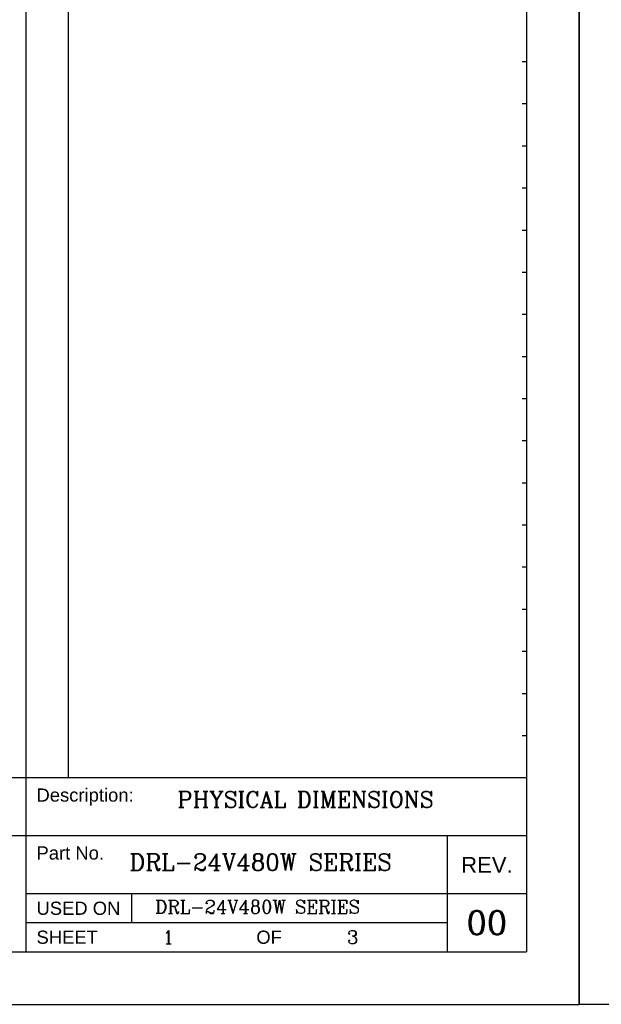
# Model space of a CAD drawing. Header units: inches. Extents: x 2700 to 4592, y -840 to -133.
# Tile 6 of 50: x 2804 to 2915, y -840 to -653. Entities that reach past the tile are written whole.
import ezdxf
from ezdxf.enums import TextEntityAlignment as Align

# ---------------------------------------------------------------- set-up
doc = ezdxf.new("R2010")
doc.units = ezdxf.units.IN
doc.header["$LTSCALE"] = 1.21
doc.header["$MEASUREMENT"] = 0
doc.layers.get('0').update_dxf_attribs({"linetype": 'CONTINUOUS'})
doc.layers.add('DIM', color=2, linetype='CONTINUOUS')
doc.layers.add('PAPER', color=7, linetype='CONTINUOUS')
doc.styles.add('ARIAL', font='arial.ttf')
doc.styles.add('ROMANC', font='romanc')

# ---------------------------------------------------------------- blocks, each defined once
blk = doc.blocks.new('1212')
at = {"layer": 'PAPER', "color": 4}
for p in [(3102.63, -822.33), (2892.63, -1119.33)]:
    blk.add_line(p, (3102.63, -1119.33), dxfattribs=at)
at = {"layer": 'PAPER', "color": 3}
for p, q in [((2997.63, -832.33), (2997.63, -1109.33)), ((3005.63, -832.33), (3005.63, -1076.33)), ((3092.63, -832.33), (3092.63, -1109.33)), ((3092.63, -940.33), (3091.83, -940.33)), ((3092.63, -948.33), (3091.83, -948.33)), ((3092.63, -956.33), (3091.83, -956.33)), ((3092.63, -964.33), (3091.83, -964.33)), ((3092.63, -972.33), (3091.83, -972.33)), ((3092.63, -980.33), (3091.83, -980.33)), ((3092.63, -988.33), (3091.83, -988.33)), ((3092.63, -996.33), (3091.83, -996.33)), ((3092.63, -1004.33), (3091.83, -1004.33)), ((3092.63, -1012.33), (3091.83, -1012.33)), ((3092.63, -1020.33), (3091.83, -1020.33)), ((3092.63, -1028.33), (3091.83, -1028.33)), ((3092.63, -1036.33), (3091.83, -1036.33)), ((3092.63, -1044.33), (3091.83, -1044.33)), ((3092.63, -1052.33), (3091.83, -1052.33)), ((3092.63, -1060.33), (3091.83, -1060.33)), ((3092.63, -1068.33), (3091.83, -1068.33)), ((3092.63, -1076.33), (2902.63, -1076.33)), ((3092.63, -1087.33), (2902.63, -1087.33)), ((3077.58, -1087.33), (3077.58, -1109.33)), ((3092.63, -1098.33), (2997.63, -1098.33)), ((2997.63, -1099.33), (2997.63, -1104.33)), ((3017.63, -1098.33), (3017.63, -1103.83)), ((3077.58, -1103.83), (2997.63, -1103.83)), ((2902.63, -1109.33), (3092.63, -1109.33))]:
    blk.add_line(p, q, dxfattribs=at)
at = {"layer": 'PAPER', "color": 2, "style": 'ARIAL'}
for s, p in [('Description:', (2999.63, -1078.33)), ('Part No.', (2999.63, -1089.33))]:
    blk.add_text(s, height=2.5, dxfattribs=at).set_placement(p, align=Align.TOP_LEFT)
blk.add_text('REV.', height=3, dxfattribs=at).set_placement((3085.11, -1092.83), align=Align.MIDDLE_CENTER)
for s, p in [('USED ON', (2999.63, -1101.08)), ('SHEET                               OF', (2999.63, -1106.58))]:
    blk.add_text(s, height=2.5, dxfattribs=at).set_placement(p, align=Align.MIDDLE_LEFT)
blk = doc.blocks.new('A1')
at = {"layer": 'PAPER', "color": 4}
for q in [(0, 594), (841, 0)]:
    blk.add_line((0, 0), q, dxfattribs=at)
at = {"style": 'ARIAL'}
for tag, p, height in [('TITLE', (754.05, 50.95), 8), ('V', (597.3, 37.23), 2.5), ('XXXXXXXXXX', (740.68, 27.01), 6), ('00', (812.75, 22.3), 6), ('mm', (606.88, 17.02), 3), ('ADP-XX', (640.78, 17), 3), ('2________2', (733.31, 17.17), 3), ("XX/XX'XX", (787.08, 17.17), 3), ('--', (579.59, 17.41), 3)]:
    blk.add_attdef(tag, p, '', height=height, dxfattribs=at)

msp = doc.modelspace()

# ---------------------------------------------------------------- block references
msp.add_blockref('A1', (2910.35, -840.05))
at = {"layer": 'DIM', "color": 6}
msp.add_blockref('1212', (-192.29, 279.27), dxfattribs=at)

# ---------------------------------------------------------------- texts
at = {"color": 0, "style": 'ROMANC'}
for s, height, p in [('PHYSICAL DIMENSIONS', 3.0552, (2858.39, -801.15)), ('00', 4.5, (2892.82, -824.55)), ('1', 2.5, (2832.35, -827.3)), ('3', 2.5, (2867.35, -827.3))]:
    msp.add_text(s, height=height, dxfattribs=at).set_placement(p, align=Align.MIDDLE)
for height, p in [(3.2, (2824.97, -813.05)), (2.5, (2829.82, -821.53))]:
    msp.add_text('DRL-24V480W SERIES', height=height, dxfattribs=at).set_placement(p, align=Align.MIDDLE_LEFT)

doc.saveas('drawing.dxf')
